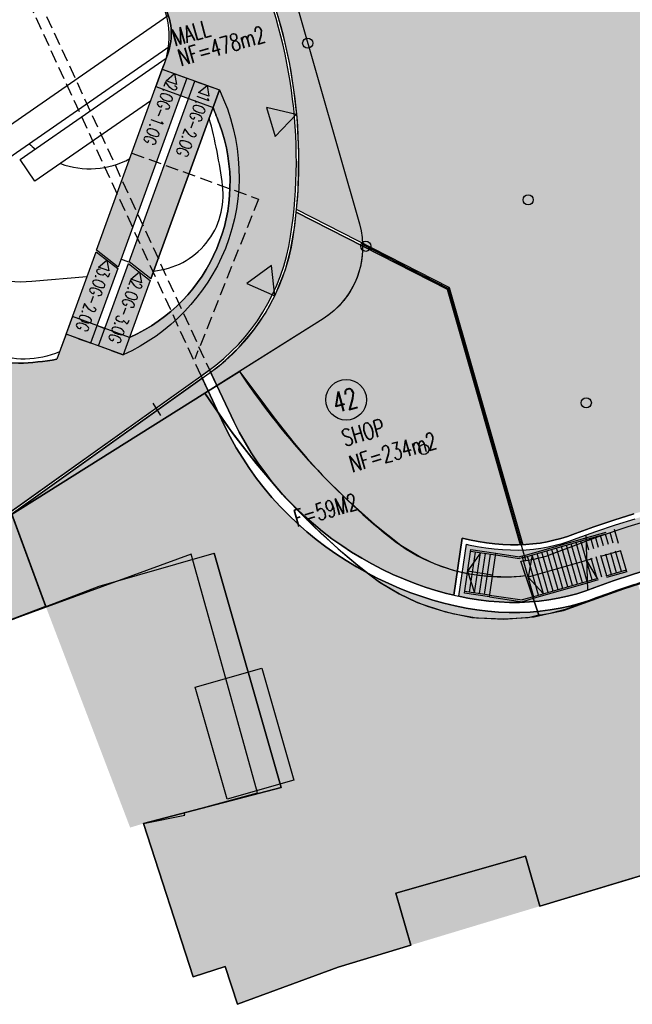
# Model space of a CAD drawing. Extents: x 80319 to 80437, y 236785 to 236883.
# Tile 2 of 4: x 80358 to 80395, y 236785 to 236843. Entities that reach past the tile are written whole.
import ezdxf

# ---------------------------------------------------------------- set-up
doc = ezdxf.new("R2010")
doc.units = 0
doc.header["$LTSCALE"] = 0.5
doc.linetypes.add('DA15', pattern=[2.15, 1.5, -0.65])
doc.linetypes.add('DA25', pattern=[3.5, 2.5, -1])
for name, color, linetype, plot in [('00_POLYNETTO', 6, 'CONTINUOUS', False), ('00_RAUMPOLY', 6, 'CONTINUOUS', False), ('06_BESCHR3', 10, 'CONTINUOUS', False)]:
    doc.layers.add(name, color=color, linetype=linetype, plot=plot)
for name, color, linetype in [('01_MWTRAG', 7, 'CONTINUOUS'), ('01_SICHTKANT', 1, 'CONTINUOUS'), ('01_UNSICHTB', 4, 'DA15'), ('01_VERDECKT', 4, 'DA25'), ('01_WETTBEWERB', 7, 'CONTINUOUS'), ('01_WETTBEWERB_FLÄCHE', 7, 'CONTINUOUS'), ('02_FENSTER_TUER', 5, 'CONTINUOUS'), ('06_BESCHR1', 1, 'CONTINUOUS'), ('251', 251, 'CONTINUOUS'), ('253', 253, 'CONTINUOUS'), ('254', 254, 'CONTINUOUS'), ('255', 255, 'CONTINUOUS'), ('A (Kerne Wege)', 254, 'CONTINUOUS'), ('E6_2.20', 7, 'CONTINUOUS')]:
    doc.layers.add(name, color=color, linetype=linetype)
for name, color, linetype, true_color in [('A (Hof)', 7, 'CONTINUOUS', 0xe6ffe6), ('A (Hofaufsicht)', 7, 'CONTINUOUS', 0xfbfce9), ('A (Mall)', 7, 'CONTINUOUS', 0xfcfbf8), ('A (Pfeile Symbole)', 1, 'CONTINUOUS', 0xff0000), ('A (Shops)', 7, 'CONTINUOUS', 0x9de0f6), ('A (Shops-Großmieter)', 7, 'CONTINUOUS', 0x44c3ee)]:
    doc.layers.add(name, color=color, linetype=linetype, true_color=true_color)
doc.styles.add('RAUM', font='romans.shx', dxfattribs={"width": 0.7})

# ---------------------------------------------------------------- blocks, each defined once
blk = doc.blocks.new('Block_Pfeil_klein')
at = {"layer": '255'}
blk.add_hatch(color=256, dxfattribs=at).paths.add_polyline_path([(0.9003828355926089, 1.558624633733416), (-0.8996171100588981, 1.559066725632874), (-5.820766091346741e-11, -5.820766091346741e-11), (0.9003828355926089, 1.558624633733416), (0.9003828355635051, 1.558624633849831)])
at = {"layer": '251'}
blk.add_lwpolyline([(0.9003828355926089, 1.558624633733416), (-0.8996171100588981, 1.559066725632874), (-5.820766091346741e-11, -5.820766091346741e-11), (0.9003828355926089, 1.558624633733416), (0.9003828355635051, 1.558624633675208), (0.9003828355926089, 1.558624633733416), (0.9003828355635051, 1.558624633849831)], close=True, dxfattribs=at)

msp = doc.modelspace()

# ---------------------------------------------------------------- hatches: boundary and pattern name
at = {"layer": '253'}
for points in [[(80361.18071814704, 236824.8236277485), (80362.95370787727, 236829.7005913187), (80364.23959789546, 236828.7010980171), (80362.63744126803, 236824.2940451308)], [(80363.10735195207, 236824.1232120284), (80364.8803416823, 236829.0001755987), (80366.1662317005, 236828.000682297), (80364.56407507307, 236823.5936294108)]]:
    msp.add_hatch(color=256, dxfattribs=at).paths.add_polyline_path(points)
at = {"layer": '255'}
for points in [[(80362.98787449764, 236829.7945734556), (80366.8717671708, 236840.5020938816), (80368.32849029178, 236839.9725112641), (80364.27376451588, 236828.795080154)], [(80364.91450830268, 236829.0941577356), (80368.79840097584, 236839.8016781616), (80370.25512409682, 236839.272095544), (80366.20039832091, 236828.0946644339)], [(80359.98247625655, 236808.7028062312), (80363.13410971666, 236809.9049641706), (80369.93964680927, 236811.8516916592), (80373.90270969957, 236797.9972761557), (80368.1721944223, 236796.4861576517), (80368.21, 236796.35), (80365.75691731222, 236795.8558633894), (80364.97377391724, 236795.6227060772)]]:
    msp.add_hatch(color=256, dxfattribs=at).paths.add_polyline_path(points)
at = {"layer": 'A (Hof)'}
msp.add_hatch(color=256, dxfattribs=at).paths.add_polyline_path([(80395.02690942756, 236810.0756239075), (80394.8339656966, 236810.015715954), (80393.75801824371, 236809.6516059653), (80392.69160436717, 236809.260450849), (80392.1366830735, 236809.0613865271), (80391.57501268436, 236808.8854592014), (80391.0056822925, 236808.7333531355), (80390.42803251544, 236808.6056587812), (80389.84164186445, 236808.5028766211), (80389.24631311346, 236808.4254210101), (80388.64205966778, 236808.373624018), (80388.02909193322, 236808.3477392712), (80387.40780368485, 236808.3479457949), (80386.77875843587, 236808.3743518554), (80386.14267580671, 236808.4269988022), (80385.50041789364, 236808.5058649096), (80384.8529756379, 236808.6108692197), (80384.20145519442, 236808.7418753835), (80383.54706430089, 236808.8986955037), (80382.8910986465, 236809.0810939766), (80382.234928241, 236809.2887913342), (80381.57998378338, 236809.5214680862), (80380.92774303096, 236809.7787685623), (80380.2797171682, 236810.060304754), (80379.63743717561, 236810.3656601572), (80379.00244019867, 236810.6943936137), (80378.37625591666, 236811.0460431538), (80377.76039291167, 236811.4201298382), (80377.15632503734, 236811.8161616), (80376.5654777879, 236812.233637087), (80375.98921466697, 236812.6720495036), (80375.42882355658, 236813.1308904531), (80374.88550308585, 236813.6096537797), (80374.3603490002, 236814.1078394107), (80373.85434052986, 236814.6249571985), (80373.36832675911, 236815.1605307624), (80372.90301299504, 236815.7141013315), (80372.4589471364, 236816.285231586), (80372.03650604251, 236816.8735094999), (80371.63588190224, 236817.4785521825), (80371.25706860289, 236818.1000097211), (80370.89984809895, 236818.7375690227), (80370.56377678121, 236819.3909576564), (80370.24817286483, 236820.0599481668), (80369.71832995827, 236821.2023841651), (80369.24101098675, 236822.2117230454), (80355.43014187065, 236812.3815772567), (80357.1792862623, 236807.6335584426), (80363.13410971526, 236809.9049641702), (80369.93964680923, 236811.8516916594), (80373.90306649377, 236797.9960288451), (80365.75691731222, 236795.8558633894), (80368.69848248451, 236786.7799711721), (80370.60104911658, 236787.3966073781), (80371.32513108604, 236785.162528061), (80377.28905728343, 236787.3654607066), (80381.5779219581, 236788.6600796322), (80380.69785797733, 236791.7366828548), (80388.37893917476, 236793.9338601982), (80389.22703626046, 236790.9690095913), (80400.28426555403, 236794.3066990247), (80415.12482119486, 236798.786407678), (80416.25637210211, 236799.1279729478), (80413.63578217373, 236808.2892562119), (80403.71999999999, 236805.86), (80396.75794306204, 236804.024127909), (80395.02690746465, 236810.0756307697)])
at = {"layer": 'A (Kerne Wege)'}
msp.add_hatch(color=256, dxfattribs=at).paths.add_polyline_path([(80404.54426581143, 236812.619610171), (80403.63384643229, 236812.527238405), (80402.49230879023, 236812.3842370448), (80401.3542257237, 236812.2126076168), (80400.22077533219, 236812.0124121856), (80399.09270297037, 236811.7837102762), (80397.97074610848, 236811.5266064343), (80396.85563369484, 236811.2412444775), (80395.74808557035, 236810.9278017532), (80394.64881193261, 236810.5864834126), (80393.55851285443, 236810.217516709), (80392.48699641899, 236809.8244900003), (80391.94563542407, 236809.6302901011), (80391.40783253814, 236809.4618385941), (80390.86342667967, 236809.3163915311), (80390.31142755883, 236809.1943674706), (80389.75109812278, 236809.0961533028), (80389.18195446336, 236809.0221045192), (80388.6037621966, 236808.972541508), (80388.01652868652, 236808.9477434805), (80387.4204912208, 236808.9479416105), (80386.81610178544, 236808.9733126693), (80386.20400936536, 236809.0239740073), (80385.58504073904, 236809.0999803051), (80384.96018061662, 236809.2013221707), (80384.4222214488, 236809.3094937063), (80384.87877270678, 236812.3843211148), (80384.99755070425, 236812.3558568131), (80385.51407300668, 236812.2519957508), (80386.02225877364, 236812.1695765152), (80386.52089941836, 236812.1083459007), (80387.00904242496, 236812.0679435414), (80387.48604348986, 236812.0479199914), (80387.9516185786, 236812.0477652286), (80388.40589192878, 236812.0669485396), (80388.84943477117, 236812.104969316), (80389.28328879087, 236812.1614161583), (80389.70896861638, 236812.2360290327), (80390.12843934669, 236812.3287565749), (80390.54406844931, 236812.4397987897), (80390.95855590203, 236812.5696252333), (80391.42985535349, 236812.7386922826), (80392.52773500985, 236813.1413888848), (80393.692184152, 236813.5354486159), (80394.86624209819, 236813.8999870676), (80396.04915425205, 236814.2347582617), (80397.24014220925, 236814.5395370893), (80398.43840345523, 236814.8141265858), (80399.64311139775, 236815.0583653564), (80400.85341570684, 236815.2721350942), (80402.06844297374, 236815.4553681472), (80403.28467346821, 236815.6077263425), (80403.67809536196, 236815.6476431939)])
at = {"layer": 'A (Mall)'}
h = msp.add_hatch(color=256, dxfattribs=at)
h.set_gradient(color1=(255, 254, 219), color2=(255, 251, 138), tint=1, name='INVSPHERICAL')
edge = h.paths.add_edge_path()
edge.add_line((80354.95424922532, 236812.226968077), (80369.56792949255, 236822.6285297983))
edge.add_arc((80362.6093742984, 236832.404956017), 12.00000000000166, 305.442074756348, 351.3823053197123)
edge.add_arc((80344.81259154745, 236835.1020885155), 29.99999999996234, 351.38230531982, 384.5625687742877)
edge.add_line((80372.09782766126, 236847.572689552), (80369.5333085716, 236853.1837670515))
edge.add_line((80369.5333085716, 236853.1837670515), (80368.50860292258, 236855.4257869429))
edge.add_line((80368.50860292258, 236855.4257869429), (80353.54312822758, 236855.3347565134))
edge.add_line((80353.54312822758, 236855.3347565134), (80352.95285626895, 236855.3311660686))
edge.add_line((80352.95285626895, 236855.3311660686), (80342.82753320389, 236855.2695768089))
edge.add_line((80342.82753320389, 236855.2695768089), (80342.35835761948, 236855.0967350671))
edge.add_line((80342.35835761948, 236855.0967350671), (80340.01247917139, 236854.2325261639))
edge.add_line((80340.01247917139, 236854.2325261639), (80350.57969281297, 236825.5480279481))
edge.add_line((80350.57969281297, 236825.5480279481), (80350.1112640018, 236825.3731590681))
edge.add_line((80350.1112640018, 236825.3731590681), (80354.98355687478, 236812.1474130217))
edge.add_line((80354.98355687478, 236812.1474130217), (80354.95424922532, 236812.226968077))
edge = h.paths.add_edge_path(flags=16)
edge.add_arc((80325.01311521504, 236820.4186580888), 48.27594603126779, 29.69387927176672, 30.963205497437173, ccw=False)
edge.add_arc((80363.90928271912, 236842.5991336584), 3.499999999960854, -19.937008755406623, 29.693879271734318, ccw=False)
edge.add_line((80367.19952096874, 236841.4056797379), (80366.49667572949, 236839.4680026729))
edge.add_line((80366.49667572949, 236839.4680026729), (80369.88000121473, 236838.2380157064))
edge.add_arc((80325.0131152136, 236820.4186580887), 48.27594603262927, 20.412857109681, 21.66102415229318, ccw=False)
edge.add_arc((80360.88547524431, 236833.7686330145), 10.00000000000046, -66.08095719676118, 20.4128571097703, ccw=False)
edge.add_line((80364.93992949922, 236824.6274404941), (80361.55655310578, 236825.8574371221))
edge.add_line((80361.55655310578, 236825.8574371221), (80360.6387409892, 236823.3328109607))
edge.add_arc((80357.64193228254, 236841.0815894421), 18.00000000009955, 272.3192610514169, 279.5837660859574, ccw=False)
edge.add_arc((80358.16801222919, 236828.0922384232), 4.999999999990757, 200.2235228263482, 272.31926105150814, ccw=False)
edge.add_line((80353.47625632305, 236826.3638210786), (80345.76466555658, 236847.2967870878))
edge.add_arc((80348.57971910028, 236848.3338374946), 3.000000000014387, 98.46329905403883, 200.2235228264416, ccw=False)
edge.add_arc((80355.49698472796, 236801.8456515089), 49.99999999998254, 90.34850849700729, 98.46329905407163, ccw=False)
edge.add_arc((80355.34492014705, 236826.8451890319), 25.00000000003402, 71.63944313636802, 90.34850849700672, ccw=False)
edge.add_line((80363.21981374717, 236850.5725161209), (80366.409636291, 236845.2560292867))
at = {"layer": 'A (Shops)'}
msp.add_hatch(color=256, dxfattribs=at).paths.add_polyline_path([(80384.12884653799, 236809.3762636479), (80383.69739553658, 236809.4796578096), (80383.0620530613, 236809.6563217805), (80382.42594713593, 236809.8576681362), (80381.79056484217, 236810.0833951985), (80381.15744078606, 236810.333154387), (80380.52814086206, 236810.6065550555), (80379.90424642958, 236810.9031695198), (80379.28733879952, 236811.222538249), (80378.6789839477, 236811.564175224), (80378.08071739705, 236811.9275734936), (80377.49402924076, 236812.3122109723), (80376.92034931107, 236812.7175565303), (80376.36103253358, 236813.1430764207), (80375.81734454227, 236813.5882410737), (80375.29044766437, 236814.0525322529), (80374.78138740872, 236814.535450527), (80374.29107960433, 236815.0365229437), (80373.8202983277, 236815.5553107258), (80373.36966471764, 236816.0914167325), (80372.93963670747, 236816.6444923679), (80372.53049959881, 236817.2142435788), (80372.14235727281, 236817.800435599), (80371.7751236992, 236818.4028961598), (80371.42851428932, 236819.0215170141), (80371.10203678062, 236819.6562533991), (80370.79165641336, 236820.3141714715), (80370.26169573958, 236821.456861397), (80369.73285987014, 236822.5751379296), (80370.38707124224, 236823.0706145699), (80371.42413309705, 236824.0429869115), (80372.302752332, 236825.0795944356), (80372.97650489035, 236826.0689396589), (80373.55543564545, 236827.1317936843), (80374.16413508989, 236828.6486276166), (80374.46163878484, 236829.7834620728), (80374.71346456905, 236831.2342347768), (80374.8067146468, 236832.0402133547), (80383.72976717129, 236827.4798406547), (80388.05695644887, 236812.3524808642), (80387.94533695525, 236812.3477673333), (80387.49238725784, 236812.3479178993), (80387.02771409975, 236812.3674239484), (80386.5515661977, 236812.4068335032), (80386.06457019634, 236812.4666342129), (80385.56767549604, 236812.5472222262), (80385.06209898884, 236812.6488823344), (80384.63013611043, 236812.7523991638)])
at = {"layer": 'A (Shops-Großmieter)'}
msp.add_hatch(color=256, dxfattribs=at).paths.add_polyline_path([(80435.24618398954, 236811.8910224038), (80435.2365054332, 236811.8743607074), (80435.13401180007, 236811.7192005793), (80435.0226913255, 236811.5648705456), (80434.90552548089, 236811.4163551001), (80434.78248577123, 236811.2740086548), (80434.65357997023, 236811.1381591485), (80434.51884429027, 236811.0090915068), (80434.37833647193, 236810.8870344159), (80434.23237865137, 236810.7723448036), (80434.0740609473, 236810.6603600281), (80433.91023046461, 236810.5566129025), (80433.74088705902, 236810.4609720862), (80433.56630885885, 236810.3734166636), (80433.38681351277, 236810.2938753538), (80433.20275444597, 236810.2222314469), (80433.01451292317, 236810.1583261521), (80432.82248614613, 236810.1019618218), (80432.62707209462, 236810.0529061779), (80432.43068482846, 236810.0113286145), (80432.14245719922, 236809.9628674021), (80431.85200177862, 236809.9274669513), (80431.55790204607, 236809.9038424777), (80431.26086885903, 236809.8910948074), (80430.96146030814, 236809.8883327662), (80430.66372393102, 236809.8946042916), (80430.05205837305, 236809.9314744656), (80429.44264488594, 236809.9943400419), (80428.80034543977, 236810.0862375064), (80428.48713407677, 236810.141877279), (80428.17474224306, 236810.2050988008), (80427.66927014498, 236810.324142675), (80426.09975632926, 236810.7689961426), (80424.9091257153, 236811.081440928), (80423.71164149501, 236811.368736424), (80422.48800525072, 236811.6349072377), (80421.259011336, 236811.8749210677), (80420.02531695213, 236812.0888801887), (80418.78749798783, 236812.2768986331), (80418.73375513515, 236812.2839202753), (80418.60425695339, 236812.7366311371), (80418.29141593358, 236813.8302876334), (80415.66623873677, 236823.0076074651), (80402.63874696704, 236819.2810865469), (80403.59427241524, 236815.9406786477), (80403.2508825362, 236815.9058380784), (80402.02742370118, 236815.7525743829), (80400.80495022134, 236815.5682183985), (80399.58720843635, 236815.3531350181), (80398.37508414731, 236815.1073926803), (80397.16943860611, 236814.8311110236), (80395.97110785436, 236814.524453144), (80394.78090240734, 236814.1876179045), (80393.59960727, 236813.8208323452), (80392.4279823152, 236813.4243442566), (80391.3275513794, 236813.0207118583), (80390.86303207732, 236812.8540770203), (80390.46047837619, 236812.727988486), (80390.05731154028, 236812.6202757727), (80389.65066613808, 236812.5303833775), (80389.23801692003, 236812.4580544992), (80388.81725544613, 236812.4033110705), (80388.38674319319, 236812.3664072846), (80388.21111056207, 236812.3589905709), (80383.8560600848, 236827.5837499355), (80374.82264705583, 236832.2005254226), (80374.9102790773, 236833.3267842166), (80374.95748581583, 236835.6569304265), (80374.8572179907, 236837.6206043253), (80374.67118894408, 236839.2837940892), (80374.4177999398, 236840.8077117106), (80374.11089216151, 236842.2177108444), (80373.73496327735, 236843.617892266), (80373.03348897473, 236845.7135657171), (80372.27505761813, 236847.5453781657), (80392.8686616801, 236853.436189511), (80394.60816238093, 236847.3550936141), (80402.29967119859, 236849.5552509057), (80398.86192127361, 236861.5732322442), (80404.96898670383, 236863.3201615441), (80405.06794772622, 236862.9742051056), (80417.54278427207, 236865.1196968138), (80418.67841447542, 236858.5166411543), (80430.47988164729, 236860.5463230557), (80430.5810779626, 236859.9592182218), (80430.78509793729, 236858.6511908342), (80430.96095548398, 236857.3405362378), (80431.10962675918, 236856.0260492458), (80431.232261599, 236854.7081446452), (80431.33071058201, 236853.3871726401), (80431.40951386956, 236852.0299775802), (80431.42602803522, 236851.6937981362), (80431.49559074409, 236849.9859758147), (80431.6079438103, 236846.5584128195), (80431.68390102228, 236844.8383074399), (80431.73444493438, 236843.9747823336), (80431.79557082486, 236843.1118122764), (80431.87165525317, 236842.2227024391), (80431.96270382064, 236841.3341793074), (80432.06926438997, 236840.447162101), (80432.19138409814, 236839.5622505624), (80432.3286078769, 236838.6799535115), (80432.47999969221, 236837.8006730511), (80432.64416529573, 236836.9246894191), (80432.81949702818, 236836.0510464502), (80433.1927069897, 236834.3185180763), (80433.73924416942, 236831.8662691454), (80433.9967113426, 236830.6450841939), (80434.23205680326, 236829.421245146), (80434.33858255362, 236828.8111132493), (80434.42748380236, 236828.260011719), (80434.83001930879, 236828.2829936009), (80435.76419444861, 236811.9205970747)])

# ---------------------------------------------------------------- linework, layer by layer
at = {"layer": '00_POLYNETTO'}
for points in [[(80354.95424922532, 236812.226968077), (80369.56792949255, 236822.6285297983, 0.2031807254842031), (80374.47389613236, 236830.6068676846, 0.1457962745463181), (80372.09782766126, 236847.572689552), (80369.5333085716, 236853.1837670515), (80368.50860292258, 236855.4257869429), (80353.54312822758, 236855.3347565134), (80352.95285626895, 236855.3311660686), (80342.82753320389, 236855.2695768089), (80342.35835761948, 236855.0967350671), (80340.01247917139, 236854.2325261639), (80350.57969281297, 236825.5480279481), (80350.1112640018, 236825.3731590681), (80354.98355687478, 236812.1474130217)], [(80366.40963629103, 236845.2560292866, -0.005538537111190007), (80366.94967825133, 236844.3329142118, -0.2200055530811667), (80367.19952096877, 236841.4056797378), (80366.49667572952, 236839.4680026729), (80369.88000121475, 236838.2380157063, -0.005446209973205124), (80370.25751271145, 236837.2564566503, -0.3964015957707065), (80364.93992949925, 236824.627440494), (80361.55655310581, 236825.8574371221), (80360.63874098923, 236823.3328109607, -0.03170800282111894), (80358.37035067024, 236823.0963341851, -0.3253815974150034), (80353.47625632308, 236826.3638210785), (80345.7646655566, 236847.2967870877, -0.4756919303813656), (80348.13819150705, 236851.3011685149, -0.03542225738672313), (80355.19285556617, 236851.8447265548, -0.08181551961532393), (80363.2198137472, 236850.5725161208)], [(80366.409636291, 236845.2560292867, -0.005538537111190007), (80366.9496782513, 236844.3329142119, -0.2200055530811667), (80367.19952096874, 236841.4056797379), (80366.49667572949, 236839.4680026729), (80369.88000121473, 236838.2380157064, -0.005446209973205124), (80370.25751271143, 236837.2564566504, -0.3964015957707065), (80364.93992949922, 236824.6274404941), (80361.55655310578, 236825.8574371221), (80360.6387409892, 236823.3328109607, -0.03170800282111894), (80358.37035067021, 236823.0963341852, -0.3253815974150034), (80353.47625632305, 236826.3638210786), (80345.76466555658, 236847.2967870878, -0.4756919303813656), (80348.13819150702, 236851.3011685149, -0.03542225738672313), (80355.19285556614, 236851.8447265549, -0.08181551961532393), (80363.21981374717, 236850.5725161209)]]:
    msp.add_lwpolyline(points, format="xyb", close=True, dxfattribs=at)
for points in [[(80394.78090240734, 236814.1876179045), (80393.59960727, 236813.8208323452), (80392.4279823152, 236813.4243442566), (80391.3275513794, 236813.0207118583), (80390.86303207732, 236812.8540770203), (80390.46047837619, 236812.727988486), (80390.05731154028, 236812.6202757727), (80389.65066613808, 236812.5303833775), (80389.23801692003, 236812.4580544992), (80388.81725544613, 236812.4033110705), (80388.38674319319, 236812.3664072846), (80388.21111056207, 236812.3589905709), (80383.8560600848, 236827.5837499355), (80374.82264705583, 236832.2005254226), (80374.9102790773, 236833.3267842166), (80374.95748581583, 236835.6569304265), (80374.8572179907, 236837.6206043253), (80374.67118894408, 236839.2837940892), (80374.4177999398, 236840.8077117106), (80374.11089216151, 236842.2177108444), (80373.73496327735, 236843.617892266)], [(80394.8339656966, 236810.015715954), (80393.75801824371, 236809.6516059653), (80392.69160436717, 236809.260450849), (80392.1366830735, 236809.0613865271), (80391.57501268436, 236808.8854592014), (80391.0056822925, 236808.7333531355), (80390.42803251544, 236808.6056587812), (80389.84164186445, 236808.5028766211), (80389.24631311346, 236808.4254210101), (80388.64205966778, 236808.373624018), (80388.02909193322, 236808.3477392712), (80387.40780368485, 236808.3479457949), (80386.77875843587, 236808.3743518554), (80386.14267580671, 236808.4269988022), (80385.50041789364, 236808.5058649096), (80384.8529756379, 236808.6108692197), (80384.20145519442, 236808.7418753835), (80383.54706430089, 236808.8986955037), (80382.8910986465, 236809.0810939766), (80382.234928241, 236809.2887913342), (80381.57998378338, 236809.5214680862), (80380.92774303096, 236809.7787685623), (80380.2797171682, 236810.060304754), (80379.63743717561, 236810.3656601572), (80379.00244019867, 236810.6943936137), (80378.37625591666, 236811.0460431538), (80377.76039291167, 236811.4201298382), (80377.15632503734, 236811.8161616), (80376.5654777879, 236812.233637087), (80375.98921466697, 236812.6720495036), (80375.42882355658, 236813.1308904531), (80374.88550308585, 236813.6096537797), (80374.3603490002, 236814.1078394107), (80373.85434052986, 236814.6249571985), (80373.36832675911, 236815.1605307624), (80372.90301299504, 236815.7141013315), (80372.4589471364, 236816.285231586), (80372.03650604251, 236816.8735094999), (80371.63588190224, 236817.4785521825), (80371.25706860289, 236818.1000097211), (80370.89984809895, 236818.7375690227), (80370.56377678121, 236819.3909576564), (80370.24817286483, 236820.0599481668), (80369.71832995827, 236821.2023841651), (80369.24101098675, 236822.2117230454), (80355.43014187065, 236812.3815772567)], [(80357.1792862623, 236807.6335584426), (80363.13410971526, 236809.9049641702), (80369.93964680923, 236811.8516916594), (80373.90306649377, 236797.9960288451), (80365.75691731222, 236795.8558633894), (80368.69848248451, 236786.7799711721), (80370.60104911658, 236787.3966073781), (80371.32513108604, 236785.162528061), (80377.28905728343, 236787.3654607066), (80381.5779219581, 236788.6600796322), (80380.69785797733, 236791.7366828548), (80388.37893917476, 236793.9338601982), (80389.22703626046, 236790.9690095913), (80400.28426555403, 236794.3066990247)]]:
    msp.add_lwpolyline(points, dxfattribs=at)
msp.add_lwpolyline([(80384.12884653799, 236809.3762636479), (80383.69739553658, 236809.4796578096), (80383.0620530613, 236809.6563217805), (80382.42594713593, 236809.8576681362), (80381.79056484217, 236810.0833951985), (80381.15744078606, 236810.333154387), (80380.52814086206, 236810.6065550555), (80379.90424642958, 236810.9031695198), (80379.28733879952, 236811.222538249), (80378.6789839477, 236811.564175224), (80378.08071739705, 236811.9275734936), (80377.49402924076, 236812.3122109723), (80376.92034931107, 236812.7175565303), (80376.36103253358, 236813.1430764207), (80375.81734454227, 236813.5882410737), (80375.29044766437, 236814.0525322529), (80374.78138740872, 236814.535450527), (80374.29107960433, 236815.0365229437), (80373.8202983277, 236815.5553107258), (80373.36966471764, 236816.0914167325), (80372.93963670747, 236816.6444923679), (80372.53049959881, 236817.2142435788), (80372.14235727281, 236817.800435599), (80371.7751236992, 236818.4028961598), (80371.42851428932, 236819.0215170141), (80371.10203678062, 236819.6562533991), (80370.79165641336, 236820.3141714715), (80370.26169573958, 236821.456861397), (80369.73285987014, 236822.5751379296), (80370.38707124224, 236823.0706145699), (80371.42413309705, 236824.0429869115), (80372.302752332, 236825.0795944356), (80372.97650489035, 236826.0689396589), (80373.55543564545, 236827.1317936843), (80374.16413508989, 236828.6486276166), (80374.46163878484, 236829.7834620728), (80374.71346456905, 236831.2342347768), (80374.8067146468, 236832.0402133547), (80383.72976717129, 236827.4798406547), (80388.05695644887, 236812.3524808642), (80387.94533695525, 236812.3477673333), (80387.49238725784, 236812.3479178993), (80387.02771409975, 236812.3674239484), (80386.5515661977, 236812.4068335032), (80386.06457019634, 236812.4666342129), (80385.56767549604, 236812.5472222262), (80385.06209898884, 236812.6488823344), (80384.63013611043, 236812.7523991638)], close=True, dxfattribs=at)
at = {"layer": '00_POLYNETTO', "linetype": 'Continuous'}
msp.add_lwpolyline([(80395.74808557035, 236810.9278017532), (80394.64881193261, 236810.5864834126), (80393.55851285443, 236810.217516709), (80392.48699641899, 236809.8244900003), (80391.94563542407, 236809.6302901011), (80391.40783253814, 236809.4618385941), (80390.86342667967, 236809.3163915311), (80390.31142755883, 236809.1943674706), (80389.75109812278, 236809.0961533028), (80389.18195446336, 236809.0221045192), (80388.6037621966, 236808.972541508), (80388.01652868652, 236808.9477434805), (80387.4204912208, 236808.9479416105), (80386.81610178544, 236808.9733126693), (80386.20400936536, 236809.0239740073), (80385.58504073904, 236809.0999803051), (80384.96018061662, 236809.2013221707), (80384.4222214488, 236809.3094937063), (80384.87877270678, 236812.3843211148), (80384.99755070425, 236812.3558568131), (80385.51407300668, 236812.2519957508), (80386.02225877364, 236812.1695765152), (80386.52089941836, 236812.1083459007), (80387.00904242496, 236812.0679435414), (80387.48604348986, 236812.0479199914), (80387.9516185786, 236812.0477652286), (80388.40589192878, 236812.0669485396), (80388.84943477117, 236812.104969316), (80389.28328879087, 236812.1614161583), (80389.70896861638, 236812.2360290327), (80390.12843934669, 236812.3287565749), (80390.54406844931, 236812.4397987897), (80390.95855590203, 236812.5696252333), (80391.42985535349, 236812.7386922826), (80392.52773500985, 236813.1413888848), (80393.692184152, 236813.5354486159), (80394.86624209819, 236813.8999870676)], dxfattribs=at)
at = {"layer": '00_RAUMPOLY'}
for p, q in [((80366.20039832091, 236828.0946644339), (80370.25512409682, 236839.272095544)), ((80361.9423101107, 236816.6526285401), (80369.38682316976, 236821.3298177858)), ((80357.95918703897, 236814.1501384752), (80361.9423101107, 236816.6526285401))]:
    msp.add_line(p, q, dxfattribs=at)
msp.add_lwpolyline([(80357.02522489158, 236853.4539625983), (80371.2470478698, 236856.846312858), (80378.54258764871, 236831.341938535, -0.3337375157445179), (80376.39534821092, 236825.7330873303), (80355.37640437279, 236812.5274449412)], format="xyb", dxfattribs=at)
for points in [[(80363.21981374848, 236850.5725161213), (80366.40963631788, 236845.2560293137, -0.2508628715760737), (80366.8717671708, 236840.5020938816), (80370.25512409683, 236839.272095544, -0.2094690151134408), (80370.60984247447, 236829.8945446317, -0.1921678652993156), (80364.56410666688, 236823.5937163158), (80361.18071814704, 236824.8236277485), (80360.79213631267, 236823.7833250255, -0.4287271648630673), (80353.90677623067, 236826.6415929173), (80346.42377562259, 236846.9540553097)], [(80371.43810250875, 236822.6185819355, 0.07608585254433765), (80380.33775949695, 236812.8033129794, 0.154165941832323), (80386.13212479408, 236810.5067804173, 0.05781369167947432), (80388.38369508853, 236810.5398386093), (80388.10338448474, 236811.3927341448), (80388.39816382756, 236811.4323662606), (80383.79291362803, 236827.5317952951), (80378.73311734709, 236830.1177440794, -0.2660301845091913), (80376.39534821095, 236825.7330873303)], [(80389.15792540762, 236808.1841032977), (80388.10338448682, 236811.392734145, 0.04519870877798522), (80389.80122138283, 236811.7519876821, -0.07115045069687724), (80408.93089670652, 236816.4309533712), (80409.40489707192, 236813.0357307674, 0.07098279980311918), (80390.93190874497, 236808.5958775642, -0.0473146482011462), (80389.15792540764, 236808.1841032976, -33.53931107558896)]]:
    msp.add_lwpolyline(points, format="xyb", close=True, dxfattribs=at)
for points in [[(80371.43810250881, 236822.6185819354), (80372.46434135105, 236821.2412801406), (80373.49286429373, 236819.8609128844), (80374.68358268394, 236818.3734765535), (80375.44579565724, 236817.4707868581), (80376.38048075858, 236816.4447142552), (80377.70211905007, 236815.1287467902), (80379.4533803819, 236813.5479333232), (80380.99519873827, 236812.3388092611), (80382.1811457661, 236811.6247338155), (80383.00402113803, 236811.2299365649), (80384.08364506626, 236810.8590164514), (80385.15121417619, 236810.6084124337), (80386.02395678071, 236810.5107998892), (80387.37462834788, 236810.4606095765), (80388.03783424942, 236810.4986502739), (80388.38369508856, 236810.5398386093), (80389.15792540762, 236808.1841032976), (80388.53411444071, 236808.0254042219), (80387.10040150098, 236807.9447974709), (80385.59080084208, 236808.010534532), (80385.47208746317, 236808.0099318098), (80384.1528405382, 236808.2528908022), (80383.33696617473, 236808.4618949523), (80382.57613714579, 236808.6959974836), (80381.87445751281, 236808.9840840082), (80380.896871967, 236809.4495316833), (80379.94377478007, 236810.004171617), (80379.53876293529, 236810.2770139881), (80378.44339020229, 236811.1244318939), (80378.44339020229, 236811.1244318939), (80377.50495495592, 236811.9234740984), (80376.59303027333, 236812.7416026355), (80376.28551590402, 236813.029940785), (80375.75581706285, 236813.5331727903), (80375.31425745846, 236813.965833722), (80374.87708711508, 236814.4054763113), (80373.98997269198, 236815.3339890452), (80373.33942260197, 236816.0997773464), (80372.43791249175, 236817.166509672), (80371.1205000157, 236818.8606375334), (80370.49168826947, 236819.7188322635), (80369.38682316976, 236821.3298177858)], [(80368.82585123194, 236803.9228958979), (80372.76774877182, 236805.0504777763), (80374.66139343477, 236798.4305121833), (80370.7194958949, 236797.3029303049)]]:
    msp.add_lwpolyline(points, close=True, dxfattribs=at)
for points in [[(80355.3764043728, 236812.5274449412), (80369.38682316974, 236821.3298177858), (80369.38682316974, 236821.3298177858), (80370.95966199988, 236819.0801473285), (80371.95004512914, 236817.7758048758), (80372.77043645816, 236816.7640145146), (80374.13422029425, 236815.1790557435), (80375.9780015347, 236813.3182789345), (80377.29420440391, 236812.1125478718), (80378.58446686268, 236811.0083966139), (80379.7402760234, 236810.1412616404), (80380.896871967, 236809.4495316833), (80381.95735556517, 236808.9491090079), (80383.63636204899, 236808.3851981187), (80385.19565652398, 236808.0608406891), (80387.10040150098, 236807.9447974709), (80388.88853750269, 236808.0865928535), (80389.66070281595, 236808.2652037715), (80390.63053057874, 236808.4703564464), (80392.32399178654, 236809.0735613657), (80394.19396574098, 236809.7451332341), (80396.61013067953, 236810.5218152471)], [(80416.35280533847, 236799.1544635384), (80389.22703626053, 236790.9690095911), (80388.37893917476, 236793.9338601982), (80380.69785797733, 236791.7366828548), (80381.57792195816, 236788.6600796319), (80377.28905728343, 236787.3654607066), (80377.28905728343, 236787.3654607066), (80371.32513108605, 236785.1625280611), (80370.6010491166, 236787.3966073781), (80368.69848248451, 236786.7799711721), (80365.75691731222, 236795.8558633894), (80368.21, 236796.35), (80368.1721944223, 236796.4861576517), (80372.51207391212, 236797.6759804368), (80370.63405241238, 236804.440132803), (80368.59127906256, 236811.7976791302), (80357.17928594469, 236807.6335582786)]]:
    msp.add_lwpolyline(points, dxfattribs=at)
at = {"layer": '01_MWTRAG'}
for p, q in [((80383.72976717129, 236827.4798406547), (80374.80671464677, 236832.0402133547)), ((80383.8560600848, 236827.5837499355), (80374.82264705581, 236832.2005254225)), ((80383.72976717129, 236827.4798406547), (80388.05695644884, 236812.3524808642)), ((80383.8560600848, 236827.5837499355), (80388.21111056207, 236812.3589905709)), ((80391.93741823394, 236812.924863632), (80392.04703873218, 236809.6666660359))]:
    msp.add_line(p, q, dxfattribs=at)
for centre in [(80375.48235577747, 236842.0401598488), (80388.53449077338, 236832.7723784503), (80378.92010570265, 236830.0221785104), (80391.9722406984, 236820.7543971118), (80382.35785562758, 236818.0041971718)]:
    msp.add_circle(centre, 0.3, dxfattribs=at)
at = {"layer": '01_SICHTKANT'}
for p, q in [((80367.19952096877, 236841.4056797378), (80366.49667572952, 236839.4680026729)), ((80366.8717671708, 236840.5020938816), (80366.96166927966, 236840.7503187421)), ((80367.9533027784, 236838.938253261), (80368.4234581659, 236838.7672660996)), ((80361.55655097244, 236825.8574312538), (80360.63874098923, 236823.3328109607)), ((80363.01327622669, 236825.3278545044), (80363.48318691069, 236825.1570214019)), ((80361.92684189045, 236824.5524774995), (80362.39675257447, 236824.381644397)), ((80363.8534756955, 236823.8520617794), (80364.56410666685, 236823.5937163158)), ((80366.79564018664, 236820.013352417), (80366.34344815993, 236820.7330901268)), ((80388.16907403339, 236811.68782314), (80391.94272017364, 236812.7672766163)), ((80388.19657603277, 236811.5916792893), (80391.9461862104, 236812.6642572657)), ((80384.75373908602, 236809.4996112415), (80385.1356014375, 236812.0714162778)), ((80385.13560143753, 236812.0714162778), (80386.61933511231, 236811.851111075)), ((80390.58721333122, 236809.7792628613), (80389.92716534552, 236812.0867152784)), ((80390.87564488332, 236809.8617688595), (80390.21559689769, 236812.1692212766)), ((80391.16407643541, 236809.9442748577), (80390.50402844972, 236812.2517272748)), ((80391.45250798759, 236810.0267808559), (80390.79246000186, 236812.334233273)), ((80391.74093953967, 236810.1092868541), (80391.08089155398, 236812.4167392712)), ((80392.02937109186, 236810.1917928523), (80391.36932310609, 236812.4992452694)), ((80391.98777865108, 236811.428025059), (80391.65775465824, 236812.5817512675)), ((80363.13410971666, 236809.9049641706), (80369.93964680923, 236811.8516916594)), ((80373.90306649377, 236797.9960288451), (80369.93964680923, 236811.8516916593)), ((80385.71440789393, 236811.8843786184), (80384.94467026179, 236810.7855137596)), ((80385.06517283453, 236809.5544657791), (80385.4176611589, 236811.928439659)), ((80385.120914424, 236811.9725006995), (80386.6046480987, 236811.7521954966)), ((80385.36191956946, 236809.5104047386), (80385.71440789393, 236811.8843786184)), ((80385.6586663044, 236809.466343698), (80386.01115462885, 236811.8403175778)), ((80385.95541303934, 236809.4222826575), (80386.30790136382, 236811.7962565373)), ((80386.23747276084, 236809.2793060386), (80386.61933511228, 236811.851111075)), ((80386.60464809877, 236811.7521954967), (80388.02201140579, 236811.5417449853)), ((80386.61933511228, 236811.851111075), (80388.01530416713, 236811.6438371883)), ((80388.1690740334, 236811.68782314), (80388.01530416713, 236811.6438371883)), ((80388.1965760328, 236811.5916792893), (80388.02201140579, 236811.5417449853)), ((80388.88412601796, 236809.1880830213), (80388.16907403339, 236811.68782314)), ((80389.14505557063, 236809.3667328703), (80388.48500758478, 236811.6741852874)), ((80388.77343913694, 236811.7566912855), (80388.52660002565, 236810.4379530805)), ((80389.43348712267, 236809.4492388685), (80388.77343913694, 236811.7566912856)), ((80389.7219186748, 236809.5317448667), (80389.06187068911, 236811.8391972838)), ((80390.01035022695, 236809.6142508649), (80389.35030224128, 236811.921703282)), ((80390.29878177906, 236809.6967568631), (80389.63873379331, 236812.0042092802)), ((80391.98777865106, 236811.4280250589), (80388.52660002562, 236810.4379530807)), ((80386.42840393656, 236810.5652085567), (80384.94467026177, 236810.7855137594)), ((80384.94467026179, 236810.7855137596), (80385.36191956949, 236809.5104047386)), ((80388.52660002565, 236810.4379530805), (80389.43348712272, 236809.4492388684)), ((80341.891, 236801.802), (80363.13410971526, 236809.9049641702)), ((80392.02937109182, 236810.1917928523), (80388.8566240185, 236809.2842268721)), ((80392.03283712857, 236810.0887735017), (80388.88412601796, 236809.1880830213)), ((80386.2374727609, 236809.2793060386), (80384.75373908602, 236809.4996112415)), ((80386.2521597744, 236809.378221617), (80384.76842609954, 236809.5985268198)), ((80386.23747276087, 236809.2793060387), (80388.18969237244, 236808.9894399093)), ((80386.25215977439, 236809.378221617), (80388.18298513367, 236809.0915321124)), ((80388.85662401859, 236809.2842268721), (80388.18298513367, 236809.0915321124)), ((80388.88412601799, 236809.1880830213), (80388.18969237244, 236808.9894399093)), ((80365.75691731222, 236795.8558633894), (80373.90306649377, 236797.9960288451)), ((80380.69785797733, 236791.7366828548), (80388.37893917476, 236793.9338601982)), ((80389.22703626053, 236790.9690095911), (80388.37893917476, 236793.9338601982)), ((80381.57792195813, 236788.660079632), (80380.69785797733, 236791.7366828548))]:
    msp.add_line(p, q, dxfattribs=at)
for points in [[(80362.98787449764, 236829.7945734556), (80366.8717671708, 236840.5020938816), (80368.32849029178, 236839.9725112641), (80364.27376451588, 236828.795080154), (80362.98787449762, 236829.7945734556)], [(80364.91450830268, 236829.0941577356), (80368.79840097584, 236839.8016781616), (80370.25512409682, 236839.272095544), (80366.20039832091, 236828.0946644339), (80364.91450830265, 236829.0941577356)], [(80367.95336742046, 236838.938431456), (80368.42330952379, 236838.7675869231)], [(80361.18071814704, 236824.8236277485), (80362.95370787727, 236829.7005913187), (80362.95370787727, 236829.7005913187), (80364.23959789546, 236828.7010980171), (80362.63744126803, 236824.2940451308), (80361.18071814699, 236824.8236277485)], [(80363.10735195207, 236824.1232120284), (80364.8803416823, 236829.0001755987), (80364.8803416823, 236829.0001755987), (80366.1662317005, 236828.000682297), (80364.56407507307, 236823.5936294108), (80363.10735195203, 236824.1232120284)]]:
    msp.add_lwpolyline(points, dxfattribs=at)
for points in [[(80367.6001287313, 236840.2373025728), (80367.71350454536, 236839.5957294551), (80367.10119801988, 236839.8183296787)], [(80369.52676253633, 236839.5368868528), (80369.6401383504, 236838.895313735), (80369.02783182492, 236839.1179139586)], [(80363.5966528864, 236829.2008446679), (80363.71002870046, 236828.5592715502), (80363.09772217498, 236828.7818717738)], [(80365.52328669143, 236828.5004289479), (80365.6366625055, 236827.8588558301), (80365.02435598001, 236828.0814560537)]]:
    msp.add_lwpolyline(points, close=True, dxfattribs=at)
for centre, radius, start, end in [((80363.90928271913, 236842.5991336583), 3.499999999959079, 340.0629912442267, 29.69387927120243), ((80325.01311521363, 236820.4186580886), 48.27594603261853, 20.41285710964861, 21.66102415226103), ((80360.88547524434, 236833.7686330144), 10.00000000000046, 293.9190428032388, 20.41285710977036), ((80357.64193228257, 236841.081589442), 18.00000000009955, 272.3192610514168, 279.5837660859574)]:
    msp.add_arc(centre, radius, start, end, dxfattribs=at)
at = {"layer": '01_UNSICHTB'}
for p, q in [((80369.17586862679, 236822.3494731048), (80353.96572293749, 236855.3373270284)), ((80354.62949340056, 236855.3413645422), (80369.672136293, 236822.7035440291)), ((80365.07156196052, 236835.5391003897), (80372.57065910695, 236832.8128503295)), ((80372.57065910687, 236832.8128503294), (80368.80674671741, 236823.364795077))]:
    msp.add_line(p, q, dxfattribs=at)
at = {"layer": '01_VERDECKT'}
for p, q in [((80391.94272017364, 236812.7672766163), (80393.64927352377, 236813.2554371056)), ((80394.36425699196, 236810.7559365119), (80393.64918662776, 236813.2557408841)), ((80391.9461862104, 236812.6642572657), (80393.6767755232, 236813.1592932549)), ((80392.60623419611, 236810.3568048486), (80391.94618621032, 236812.6642572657)), ((80392.89466574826, 236810.4393108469), (80392.23461776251, 236812.746763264)), ((80393.1830973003, 236810.521816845), (80392.52304931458, 236812.8292692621)), ((80393.47152885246, 236810.6043228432), (80392.8114808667, 236812.9117752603)), ((80393.7599604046, 236810.6868288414), (80393.09991241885, 236812.9942812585)), ((80394.04839195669, 236810.7693348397), (80393.38834397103, 236813.0767872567)), ((80394.00679951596, 236812.0055670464), (80391.98777865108, 236811.4280250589)), ((80392.31780264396, 236810.2742988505), (80391.98777865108, 236811.428025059)), ((80391.9877786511, 236811.4280250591), (80392.60623419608, 236810.3568048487)), ((80394.33682350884, 236810.8518408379), (80392.02937109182, 236810.1917928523)), ((80394.36432550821, 236810.7556969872), (80392.03283712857, 236810.0887735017))]:
    msp.add_line(p, q, dxfattribs=at)
at = {"layer": '01_WETTBEWERB', "color": 13, "true_color": 0xf35844, "const_width": 0.1}
msp.add_lwpolyline([(80353.21742227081, 236827.0664211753), (80359.98247787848, 236808.7028067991), (80341.8910000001, 236801.8019999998), (80334.99853632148, 236820.2651397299)], close=True, dxfattribs=at)
at = {"layer": '01_WETTBEWERB_FLÄCHE', "color": 13, "true_color": 0xf35844}
msp.add_solid([(80341.89100000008, 236801.8020000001), (80334.99853632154, 236820.2651397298), (80359.9824402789, 236808.7029074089), (80353.21742226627, 236827.0664211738)], dxfattribs=at)
at = {"layer": '02_FENSTER_TUER'}
for p, q in [((80354.95424922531, 236812.2269680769), (80369.56792949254, 236822.6285297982)), ((80355.2369436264, 236812.2440647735), (80369.65491143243, 236822.5063244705))]:
    msp.add_line(p, q, dxfattribs=at)
for centre, radius, start, end in [((80344.81259154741, 236835.1020885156), 30, 351.3823053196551, 24.56256877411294), ((80344.81259154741, 236835.1020885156), 30.15, 351.3823053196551, 24.56256877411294), ((80362.6093742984, 236832.4049560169), 12, 305.4420747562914, 351.382305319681), ((80362.6093742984, 236832.4049560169), 12.15, 305.4420747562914, 351.382305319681)]:
    msp.add_arc(centre, radius, start, end, dxfattribs=at)
at = {"layer": '06_BESCHR1'}
msp.add_circle((80377.76112514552, 236820.9388489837), 1.203411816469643, dxfattribs=at)
at = {"layer": '253'}
for p, q in [((80364.90201035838, 236829.0879553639), (80364.43212056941, 236829.2588459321)), ((80359.15328454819, 236827.9505476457), (80362.40684331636, 236828.2251019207))]:
    msp.add_line(p, q, dxfattribs=at)
for points in [[(80358.45600002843, 236835.1568935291), (80367.1065699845, 236841.1494227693)], [(80366.19309054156, 236838.6310473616), (80359.33864118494, 236833.8827488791), (80358.45600002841, 236835.1568935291)]]:
    msp.add_lwpolyline(points, dxfattribs=at)
for centre, radius, start, end in [((80340.68470010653, 236829.8214040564), 30, 7.257196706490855, 15.05954413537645), ((80365.98042191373, 236833.0426550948), 4.5, 274.8229509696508, 7.257196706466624), ((80358.48058873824, 236835.9222149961), 8, 200.2235228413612, 274.8235244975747)]:
    msp.add_arc(centre, radius, start, end, dxfattribs=at)
at = {"layer": '254'}
for p, q in [((80356.91786855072, 236836.5370313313), (80367.18808182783, 236843.6625291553)), ((80357.80143028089, 236835.2635248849), (80367.3340319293, 236841.8772660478))]:
    msp.add_line(p, q, dxfattribs=at)
for centre, radius, start, end in [((80378.63992710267, 236858.7649831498), 30, 229.0933231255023, 230.0219149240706), ((80362.57756309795, 236839.6077270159), 5, 249.7371420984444, 298.3403598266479)]:
    msp.add_arc(centre, radius, start, end, dxfattribs=at)
at = {"layer": 'A (Hofaufsicht)'}
msp.add_solid([(80381.57792195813, 236788.6600796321), (80380.69785797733, 236791.7366828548), (80389.22703626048, 236790.9690095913), (80388.37893917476, 236793.9338601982)], dxfattribs=at)
at = {"layer": 'E6_2.20', "linetype": 'Continuous'}
for p, q in [((80369.17586862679, 236822.3494731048), (80369.67213626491, 236822.7035440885)), ((80384.12884653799, 236809.3762636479), (80384.63013611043, 236812.7523991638)), ((80384.4222214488, 236809.3094937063), (80384.87877270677, 236812.3843211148))]:
    msp.add_line(p, q, dxfattribs=at)
for points in [[(80369.67213626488, 236822.7035440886), (80370.26169573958, 236821.456861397), (80370.79165641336, 236820.3141714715), (80371.10203678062, 236819.6562533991), (80371.42851428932, 236819.0215170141), (80371.7751236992, 236818.4028961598), (80372.14235727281, 236817.800435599), (80372.53049959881, 236817.2142435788), (80372.93963670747, 236816.6444923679), (80373.36966471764, 236816.0914167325), (80373.8202983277, 236815.5553107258), (80374.29107960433, 236815.0365229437), (80374.78138740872, 236814.535450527), (80375.29044766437, 236814.0525322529), (80375.81734454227, 236813.5882410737), (80376.36103253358, 236813.1430764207), (80376.92034931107, 236812.7175565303), (80377.49402924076, 236812.3122109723), (80378.08071739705, 236811.9275734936), (80378.6789839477, 236811.564175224), (80379.28733879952, 236811.222538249), (80379.90424642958, 236810.9031695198), (80380.52814086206, 236810.6065550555), (80381.15744078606, 236810.333154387), (80381.79056484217, 236810.0833951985), (80382.42594713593, 236809.8576681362), (80383.0620530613, 236809.6563217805), (80383.69739553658, 236809.4796578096), (80384.33055176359, 236809.3279264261), (80384.96018061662, 236809.2013221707), (80385.58504073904, 236809.0999803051), (80386.20400936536, 236809.0239740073), (80386.81610178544, 236808.9733126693), (80387.4204912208, 236808.9479416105), (80388.01652868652, 236808.9477434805), (80388.6037621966, 236808.972541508), (80389.18195446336, 236809.0221045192), (80389.75109812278, 236809.0961533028), (80390.31142755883, 236809.1943674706), (80390.86342667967, 236809.3163915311), (80391.40783253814, 236809.4618385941), (80391.94563542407, 236809.6302901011), (80392.48699641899, 236809.8244900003), (80393.55851285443, 236810.217516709), (80394.64881193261, 236810.5864834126), (80395.74808557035, 236810.9278017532)], [(80369.17586862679, 236822.3494731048), (80369.71832995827, 236821.2023841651), (80370.24817286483, 236820.0599481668), (80370.56377678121, 236819.3909576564), (80370.89984809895, 236818.7375690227), (80371.25706860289, 236818.1000097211), (80371.63588190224, 236817.4785521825), (80372.03650604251, 236816.8735094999), (80372.4589471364, 236816.285231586), (80372.90301299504, 236815.7141013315), (80373.36832675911, 236815.1605307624), (80373.85434052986, 236814.6249571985), (80374.3603490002, 236814.1078394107), (80374.88550308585, 236813.6096537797), (80375.42882355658, 236813.1308904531), (80375.98921466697, 236812.6720495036), (80376.5654777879, 236812.233637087), (80377.15632503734, 236811.8161616), (80377.76039291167, 236811.4201298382), (80378.37625591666, 236811.0460431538), (80379.00244019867, 236810.6943936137), (80379.63743717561, 236810.3656601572), (80380.2797171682, 236810.060304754), (80380.92774303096, 236809.7787685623), (80381.57998378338, 236809.5214680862), (80382.234928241, 236809.2887913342), (80382.8910986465, 236809.0810939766), (80383.54706430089, 236808.8986955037), (80384.20145519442, 236808.7418753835), (80384.8529756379, 236808.6108692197), (80385.50041789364, 236808.5058649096), (80386.14267580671, 236808.4269988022), (80386.77875843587, 236808.3743518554), (80387.40780368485, 236808.3479457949), (80388.02909193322, 236808.3477392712), (80388.64205966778, 236808.373624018), (80389.24631311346, 236808.4254210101), (80389.84164186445, 236808.5028766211), (80390.42803251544, 236808.6056587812), (80391.0056822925, 236808.7333531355), (80391.57501268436, 236808.8854592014), (80392.1366830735, 236809.0613865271), (80392.69160436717, 236809.260450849), (80393.75801824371, 236809.6516059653), (80394.8339656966, 236810.015715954)], [(80384.63013611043, 236812.7523991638), (80385.06209898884, 236812.6488823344), (80385.56767549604, 236812.5472222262), (80386.06457019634, 236812.4666342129), (80386.5515661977, 236812.4068335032), (80387.02771409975, 236812.3674239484), (80387.49238725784, 236812.3479178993), (80387.94533695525, 236812.3477673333), (80388.38674319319, 236812.3664072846), (80388.81725544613, 236812.4033110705), (80389.23801692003, 236812.4580544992), (80389.65066613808, 236812.5303833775), (80390.05731154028, 236812.6202757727), (80390.46047837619, 236812.727988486), (80390.86303207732, 236812.8540770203), (80391.3275513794, 236813.0207118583), (80392.4279823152, 236813.4243442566), (80393.59960727, 236813.8208323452), (80394.78090240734, 236814.1876179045)], [(80384.87877270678, 236812.3843211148), (80384.99755070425, 236812.3558568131), (80385.51407300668, 236812.2519957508), (80386.02225877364, 236812.1695765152), (80386.52089941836, 236812.1083459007), (80387.00904242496, 236812.0679435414), (80387.48604348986, 236812.0479199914), (80387.9516185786, 236812.0477652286), (80388.40589192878, 236812.0669485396), (80388.84943477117, 236812.104969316), (80389.28328879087, 236812.1614161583), (80389.70896861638, 236812.2360290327), (80390.12843934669, 236812.3287565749), (80390.54406844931, 236812.4397987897), (80390.95855590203, 236812.5696252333), (80391.42985535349, 236812.7386922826), (80392.52773500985, 236813.1413888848), (80393.692184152, 236813.5354486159), (80394.86624209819, 236813.8999870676)]]:
    msp.add_lwpolyline(points, dxfattribs=at)

# ---------------------------------------------------------------- block references
at = {"layer": 'A (Pfeile Symbole)'}
for p, rotation in [((80374.79851821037, 236837.8124733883), 106.1714898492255), ((80373.53631006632, 236827.0949937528), 36.57186416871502)]:
    msp.add_blockref('Block_Pfeil_klein', p, dxfattribs=dict(at, rotation=rotation))

# ---------------------------------------------------------------- texts
at = {"layer": '00_RAUMPOLY', "style": 'RAUM', "width": 0.7}
msp.add_text('F=59M2', height=0.9999999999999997, rotation=15.96320567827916, dxfattribs=at).set_placement((80374.83632831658, 236813.4036432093))
at = {"layer": '06_BESCHR1', "style": 'RAUM', "width": 0.7}
for s, height, rotation, p in [('MALL', 0.9999999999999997, 15.96320567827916, (80367.62614223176, 236841.8603734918)), ('2.OG-1.OG', 0.7499999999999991, 249.2116456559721, (80367.09943885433, 236839.8257636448)), ('1.OG-2.OG', 0.7499999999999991, 249.2116456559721, (80369.02607265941, 236839.1253479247)), ('3.OG-2.OG', 0.7499999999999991, 249.2116456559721, (80363.09596300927, 236828.7893057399)), ('2.OG-3.OG', 0.7499999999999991, 249.2116456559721, (80365.02259681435, 236828.0888900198)), ('42', 1.199999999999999, 15.96320567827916, (80377.15698633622, 236820.1419698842)), ('SHOP', 0.9999999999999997, 15.96320567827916, (80377.68210464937, 236818.1674753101))]:
    msp.add_text(s, height=height, rotation=rotation, dxfattribs=at).set_placement(p)
at = {"layer": '06_BESCHR3', "style": 'RAUM', "width": 0.7}
for s, height, p in [('NF=478m2', 0.9999999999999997, (80367.97614773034, 236840.6649973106)), ('NF=234m2', 0.9999999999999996, (80378.12011760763, 236816.6288069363))]:
    msp.add_text(s, height=height, rotation=15.96320567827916, dxfattribs=at).set_placement(p)

doc.saveas('drawing.dxf')
